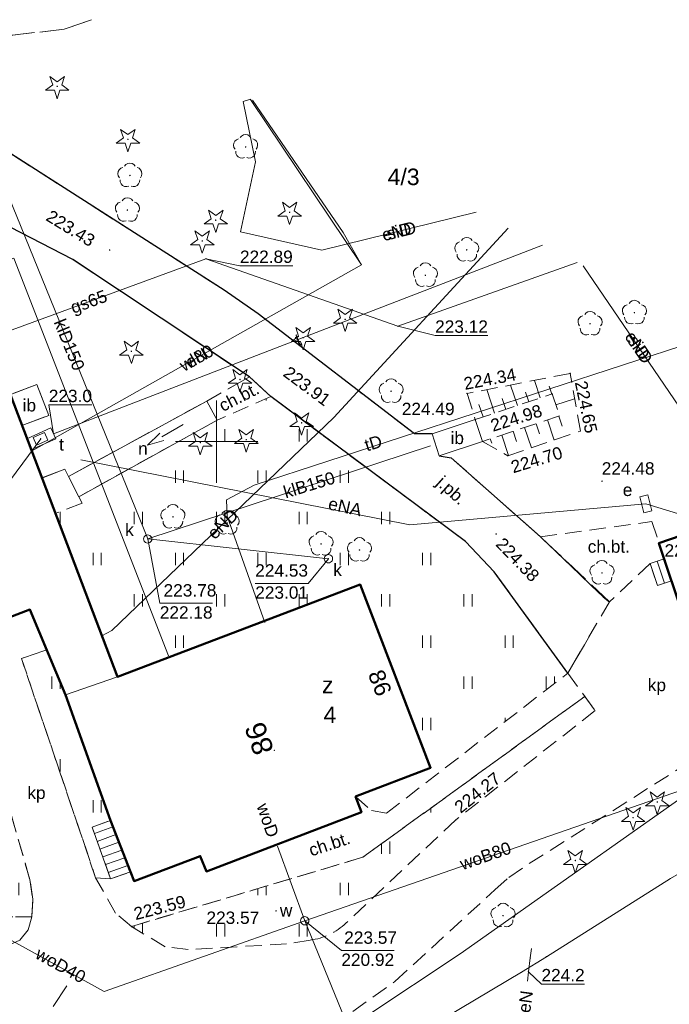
# Model space of a CAD drawing. Extents: x 6602040 to 6602369, y 5745292 to 5745640.
# Tile 13 of 16: x 6602188 to 6602227, y 5745566 to 5745626. Entities that reach past the tile are written whole.
import ezdxf
from ezdxf.enums import TextEntityAlignment as Align

# ---------------------------------------------------------------- set-up
doc = ezdxf.new("R2010")
doc.units = 0
doc.header["$PDSIZE"] = 0.75
for name, pattern in [('PRZER1-1', [2, 1, -1]), ('PRZER2-1', [3, 2, -1]), ('PRZER3-1', [4, 3, -1])]:
    doc.linetypes.add(name, pattern=pattern)
doc.layers.get('0').update_dxf_attribs({"linetype": 'CONTINUOUS', "lineweight": 13})
for name, color, linetype, lineweight in [('GEPADR', 7, 'CONTINUOUS', 18), ('GEPADR_O', 7, 'CONTINUOUS', 18), ('GESBLO', 7, 'CONTINUOUS', 18), ('GESBLO_O', 7, 'CONTINUOUS', 18), ('GESBZO', 7, 'CONTINUOUS', 50), ('GESBZO_O', 7, 'CONTINUOUS', 50), ('GESDZI_O', 7, 'CONTINUOUS', 18), ('GESPON', 7, 'CONTINUOUS', 18), ('GESPON_O', 7, 'CONTINUOUS', 18), ('GESSCH', 7, 'CONTINUOUS', 18), ('GSLKRW', 7, 'CONTINUOUS', 25), ('GSPIST', 7, 'CONTINUOUS', 18), ('GSPWPS', 7, 'CONTINUOUS', 13), ('GSPWPS_O', 7, 'CONTINUOUS', 13), ('GSSIIN', 7, 'CONTINUOUS', 18), ('GSSIIN_O', 7, 'CONTINUOUS', 18), ('GSSINN', 7, 'PRZER2-1', 18), ('GSSINN_O', 7, 'PRZER2-1', 18), ('GSSKOA', 7, 'PRZER3-1', 18), ('GSSKOA_O', 7, 'PRZER3-1', 18), ('GSSKOD', 7, 'PRZER2-1', 18), ('GSSKOD_O', 7, 'PRZER2-1', 18), ('GSSOTW', 7, 'PRZER3-1', 18), ('GSSUTR', 7, 'PRZER2-1', 18), ('GSSZSN', 7, 'PRZER2-1', 18), ('GULSPR', 7, 'CONTINUOUS', 18), ('GULSPR_O', 7, 'CONTINUOUS', 18), ('GUPIKP', 7, 'CONTINUOUS', 18), ('GUPIWZ', 7, 'CONTINUOUS', 18), ('GUPIWZ_O', 7, 'CONTINUOUS', 18), ('GUPPRZ', 7, 'CONTINUOUS', 18), ('GUPPRZ_O', 7, 'CONTINUOUS', 18), ('GUSIKP', 7, 'CONTINUOUS', 18)]:
    doc.layers.add(name, color=color, linetype=linetype, lineweight=lineweight)
for name, color, linetype, lineweight, true_color in [('GESKKL', 82, 'PRZER3-1', 18, 0x24bc24), ('GESUZY', 96, 'PRZER1-1', 18, 0x008000), ('GSPRDI', 96, 'CONTINUOUS', 18, 0x008000), ('GSPRDL', 96, 'CONTINUOUS', 18, 0x008000), ('GULEPR', 1, 'CONTINUOUS', 18, 0xff0000), ('GULEPR_O', 1, 'CONTINUOUS', 18, 0xff0000), ('GULGPR', 52, 'CONTINUOUS', 18, 0xbfbf00), ('GULGPR_O', 52, 'CONTINUOUS', 18, 0xbfbf00), ('GULKPR', 36, 'CONTINUOUS', 18, 0x803300), ('GULKPR_O', 36, 'CONTINUOUS', 18, 0x803300), ('GULTPR', 30, 'CONTINUOUS', 18, 0xff9100), ('GULTPR_O', 30, 'CONTINUOUS', 18, 0xff9100), ('GULWPR', 5, 'CONTINUOUS', 18, 0x0000ff), ('GULWPR_O', 5, 'CONTINUOUS', 18, 0x0000ff), ('GUPESE', 1, 'CONTINUOUS', 18, 0xff0000), ('GUPESE_O', 1, 'CONTINUOUS', 18, 0xff0000), ('GUPKSD', 36, 'CONTINUOUS', 18, 0x803300)]:
    doc.layers.add(name, color=color, linetype=linetype, lineweight=lineweight, true_color=true_color)
doc.styles.add('GEO-INFO', font='arial.ttf')
pattern_1 = [(90, (6600000, 5740000), (-2.5, 2.5), [0.75, -4.25]), (90, (6600000.5, 5740000), (-2.5, 2.5), [0.75, -4.25])]

# ---------------------------------------------------------------- blocks, each defined once
blk = doc.blocks.new('POINT')
at = {"color": 0}
blk.add_point((0, 0), dxfattribs=at)
blk = doc.blocks.new('KOLO')
blk.add_hatch(color=0).paths.add_polyline_path([(-0.5, 0), (-0.482963, -0.12941), (-0.433013, -0.25), (-0.353553, -0.353553), (-0.25, -0.433013), (-0.12941, -0.482963), (0, -0.5), (0.12941, -0.482963), (0.25, -0.433013), (0.353553, -0.353553), (0.433013, -0.25), (0.482963, -0.12941), (0.5, 0), (0.482963, 0.12941), (0.433013, 0.25), (0.353553, 0.353553), (0.25, 0.433013), (0.12941, 0.482963), (0, 0.5), (-0.12941, 0.482963), (-0.25, 0.433013), (-0.353553, 0.353553), (-0.433013, 0.25), (-0.482963, 0.12941)])
blk = doc.blocks.new('SPSWJ')
at = {"color": 0}
for points in [[(0, 0), (3, 0)], [(3, -0.5), (5, 0), (3, 0.5)]]:
    blk.add_lwpolyline(points, dxfattribs=at)
blk = doc.blocks.new('PROSTOKAT1_5-1_PELNY')
at = {"color": 0}
blk.add_lwpolyline([(0.75, -0.5), (-0.75, -0.5), (-0.75, 0.5), (0.75, 0.5)], close=True, dxfattribs=at)
blk = doc.blocks.new('SPDLP')
blk.add_hatch(color=0).paths.add_polyline_path([(0, -0.09), (0.027812, -0.085595), (0.052901, -0.072812), (0.072812, -0.052901), (0.085595, -0.027812), (0.09, 0), (0.085595, 0.027812), (0.072812, 0.052901), (0.052901, 0.072812), (0.027812, 0.085595), (0, 0.09), (-0.027812, 0.085595), (-0.052901, 0.072812), (-0.072812, 0.052901), (-0.085595, 0.027812), (-0.09, 0), (-0.085595, -0.027812), (-0.072812, -0.052901), (-0.052901, -0.072812), (-0.027812, -0.085595)])
at = {"color": 0}
for points in [[(-0.648554, 1.126667), (-0.481106, 1.325358), (-0.255912, 1.454989), (0, 1.5), (0.255912, 1.454989), (0.481106, 1.325358), (0.648554, 1.126667)], [(-1.271938, -0.268652), (-1.40916, -0.048001), (-1.462858, 0.20623), (-1.426585, 0.463525), (-1.304695, 0.693003), (-1.11182, 0.867117), (-0.871109, 0.964971)], [(0.871109, 0.964971), (1.11182, 0.867117), (1.304695, 0.693003), (1.426585, 0.463525), (1.462858, 0.20623), (1.40916, -0.048001), (1.271938, -0.268652)], [(-0.137547, -1.292703), (-0.389802, -1.355024), (-0.648184, -1.327532), (-0.881678, -1.213525), (-1.062258, -1.026689), (-1.168249, -0.78945), (-1.186929, -0.530282)], [(1.186929, -0.530282), (1.168249, -0.78945), (1.062258, -1.026689), (0.881678, -1.213525), (0.648184, -1.327532), (0.389802, -1.355024), (0.137547, -1.292703)]]:
    blk.add_lwpolyline(points, dxfattribs=at)
blk = doc.blocks.new('SPDIP')
blk.add_hatch(color=0).paths.add_polyline_path([(0, -0.09), (0.027812, -0.085595), (0.052901, -0.072812), (0.072812, -0.052901), (0.085595, -0.027812), (0.09, 0), (0.085595, 0.027812), (0.072812, 0.052901), (0.052901, 0.072812), (0.027812, 0.085595), (0, 0.09), (-0.027812, 0.085595), (-0.052901, 0.072812), (-0.072812, 0.052901), (-0.085595, 0.027812), (-0.09, 0), (-0.085595, -0.027812), (-0.072812, -0.052901), (-0.052901, -0.072812), (-0.027812, -0.085595)])
at = {"color": 0}
blk.add_lwpolyline([(0.544942, 0.177062), (1.426676, -0.463555), (0.336792, -0.463555), (0, -1.500096), (-0.336792, -0.463555), (-1.426676, -0.463555), (-0.544942, 0.177062), (-0.881734, 1.213603), (0, 0.572986), (0.881734, 1.213603)], close=True, dxfattribs=at)
blk = doc.blocks.new('OKRAG_PELNY')
at = {"color": 0}
blk.add_lwpolyline([(0, 0.5), (0.12941, 0.482963), (0.25, 0.433013), (0.353553, 0.353553), (0.433013, 0.25), (0.482963, 0.12941), (0.5, 0), (0.482963, -0.12941), (0.433013, -0.25), (0.353553, -0.353553), (0.25, -0.433013), (0.12941, -0.482963), (0, -0.5), (-0.12941, -0.482963), (-0.25, -0.433013), (-0.353553, -0.353553), (-0.433013, -0.25), (-0.482963, -0.12941), (-0.5, 0), (-0.482963, 0.12941), (-0.433013, 0.25), (-0.353553, 0.353553), (-0.25, 0.433013), (-0.12941, 0.482963)], close=True, dxfattribs=at)
blk = doc.blocks.new('SZAFA1')
at = {"color": 0}
blk.add_lwpolyline([(-1, -0.5), (-1, 0.5), (1, 0.5), (1, -0.5)], close=True, dxfattribs=at)

msp = doc.modelspace()

# ---------------------------------------------------------------- hatches: boundary and pattern name
at = {"layer": 'GSSUTR', "linetype": 'Continuous', "lineweight": 18}
h = msp.add_hatch(dxfattribs=at)
h.set_pattern_fill('PTTU04', scale=0.5, style=0)
h.set_pattern_definition(pattern_1)
h.paths.add_polyline_path([(6602216.841, 5745592.108), (6602215.11, 5745593.94), (6602203.3, 5745602.73), (6602200.04, 5745601.31), (6602191.64, 5745596.66), (6602191.838, 5745596.267), (6602190.207, 5745595.646), (6602193.98, 5745585.74), (6602208.72, 5745591.33), (6602212.98, 5745580.23), (6602208.43, 5745578.48), (6602209.389, 5745577.642), (6602210.313, 5745577.471), (6602221.31, 5745585.96)], flags=0)
h = msp.add_hatch(dxfattribs=at)
h.set_pattern_fill('PTTU04', scale=0.5, style=0)
h.set_pattern_definition(pattern_1)
h.paths.add_polyline_path([(6602192.45, 5745576.62), (6602193.56, 5745577.03), (6602190.84, 5745584.64), (6602189.697, 5745587.368), (6602188.16, 5745586.86), (6602192.66, 5745573.56), (6602193.57, 5745573.49)], flags=0)
h = msp.add_hatch(dxfattribs=at)
h.set_pattern_fill('PTTU04', scale=0.5, style=0)
h.set_pattern_definition(pattern_1)
h.paths.add_polyline_path([(6602222.343, 5745584.548), (6602208.878, 5745574.801), (6602194.83, 5745570.6), (6602196.88, 5745569.37), (6602198.27, 5745569.2), (6602204.24, 5745569.54), (6602205.68, 5745569.78), (6602205.745, 5745569.788), (6602205.809, 5745569.797), (6602205.873, 5745569.808), (6602205.937, 5745569.819), (6602206.001, 5745569.832), (6602206.064, 5745569.845), (6602206.128, 5745569.86), (6602206.191, 5745569.876), (6602206.254, 5745569.893), (6602206.316, 5745569.911), (6602206.378, 5745569.93), (6602206.44, 5745569.95), (6602206.502, 5745569.972), (6602206.563, 5745569.994), (6602206.623, 5745570.017), (6602206.684, 5745570.042), (6602206.743, 5745570.067), (6602206.803, 5745570.094), (6602206.862, 5745570.121), (6602206.92, 5745570.15), (6602206.977, 5745570.179), (6602207.033, 5745570.209), (6602207.088, 5745570.24), (6602207.143, 5745570.272), (6602207.198, 5745570.304), (6602207.252, 5745570.338), (6602207.305, 5745570.372), (6602207.358, 5745570.408), (6602207.41, 5745570.444), (6602207.462, 5745570.482), (6602207.513, 5745570.52), (6602207.563, 5745570.559), (6602207.613, 5745570.599), (6602207.662, 5745570.639), (6602207.71, 5745570.681), (6602207.757, 5745570.723), (6602207.804, 5745570.766), (6602207.85, 5745570.81), (6602214.52, 5745577.07), (6602222.97, 5745583.69)], flags=0)
h = msp.add_hatch(dxfattribs=at)
h.set_pattern_fill('PTTU04', scale=0.5, style=0)
h.set_pattern_definition(pattern_1)
h.paths.add_polyline_path([(6602188.67, 5745573.44), (6602186.72, 5745580.22), (6602186.704, 5745580.262), (6602186.688, 5745580.304), (6602186.67, 5745580.345), (6602186.652, 5745580.387), (6602186.634, 5745580.427), (6602186.614, 5745580.468), (6602186.594, 5745580.508), (6602186.573, 5745580.548), (6602186.552, 5745580.587), (6602186.529, 5745580.627), (6602186.507, 5745580.665), (6602186.483, 5745580.704), (6602186.459, 5745580.741), (6602186.434, 5745580.779), (6602186.409, 5745580.816), (6602186.382, 5745580.853), (6602186.356, 5745580.889), (6602186.328, 5745580.924), (6602186.3, 5745580.96), (6602186.272, 5745580.994), (6602186.243, 5745581.028), (6602186.213, 5745581.062), (6602186.182, 5745581.095), (6602186.151, 5745581.128), (6602186.12, 5745581.16), (6602186.088, 5745581.191), (6602186.056, 5745581.222), (6602186.024, 5745581.252), (6602185.991, 5745581.281), (6602185.957, 5745581.31), (6602185.923, 5745581.338), (6602185.888, 5745581.366), (6602185.853, 5745581.393), (6602185.818, 5745581.42), (6602185.782, 5745581.445), (6602185.745, 5745581.471), (6602185.709, 5745581.495), (6602185.671, 5745581.519), (6602185.634, 5745581.543), (6602185.596, 5745581.566), (6602185.557, 5745581.588), (6602185.519, 5745581.609), (6602185.479, 5745581.63), (6602185.44, 5745581.65), (6602185.39, 5745581.671), (6602185.34, 5745581.69), (6602185.29, 5745581.709), (6602185.24, 5745581.727), (6602185.189, 5745581.744), (6602185.137, 5745581.76), (6602185.086, 5745581.776), (6602185.034, 5745581.79), (6602184.982, 5745581.804), (6602184.93, 5745581.816), (6602184.878, 5745581.828), (6602184.825, 5745581.839), (6602184.772, 5745581.849), (6602184.72, 5745581.858), (6602184.667, 5745581.866), (6602184.613, 5745581.874), (6602184.56, 5745581.88), (6602184.508, 5745581.885), (6602184.455, 5745581.89), (6602184.403, 5745581.893), (6602184.35, 5745581.896), (6602184.297, 5745581.898), (6602184.245, 5745581.899), (6602184.192, 5745581.899), (6602184.139, 5745581.898), (6602184.087, 5745581.896), (6602184.034, 5745581.894), (6602183.981, 5745581.89), (6602183.929, 5745581.886), (6602183.876, 5745581.881), (6602183.824, 5745581.874), (6602183.772, 5745581.867), (6602183.72, 5745581.86), (6602183.668, 5745581.851), (6602183.616, 5745581.841), (6602183.565, 5745581.831), (6602183.513, 5745581.819), (6602183.462, 5745581.807), (6602183.411, 5745581.794), (6602183.36, 5745581.78), (6602174.32, 5745578.69), (6602173.22, 5745578.17), (6602173.172, 5745578.135), (6602173.125, 5745578.1), (6602173.078, 5745578.063), (6602173.032, 5745578.026), (6602172.987, 5745577.988), (6602172.942, 5745577.949), (6602172.898, 5745577.91), (6602172.855, 5745577.87), (6602172.812, 5745577.829), (6602172.77, 5745577.787), (6602172.729, 5745577.745), (6602172.688, 5745577.702), (6602172.648, 5745577.658), (6602172.609, 5745577.614), (6602172.571, 5745577.569), (6602172.533, 5745577.523), (6602172.496, 5745577.477), (6602172.46, 5745577.43), (6602172.424, 5745577.381), (6602172.389, 5745577.332), (6602172.354, 5745577.282), (6602172.321, 5745577.232), (6602172.288, 5745577.181), (6602172.256, 5745577.129), (6602172.225, 5745577.077), (6602172.195, 5745577.025), (6602172.166, 5745576.971), (6602172.138, 5745576.918), (6602172.11, 5745576.864), (6602172.084, 5745576.809), (6602172.059, 5745576.754), (6602172.034, 5745576.699), (6602172.011, 5745576.643), (6602171.988, 5745576.587), (6602171.966, 5745576.53), (6602171.946, 5745576.473), (6602171.926, 5745576.416), (6602171.908, 5745576.358), (6602171.89, 5745576.3), (6602171.864, 5745576.208), (6602171.839, 5745576.115), (6602171.816, 5745576.023), (6602171.794, 5745575.929), (6602171.774, 5745575.836), (6602171.755, 5745575.742), (6602171.738, 5745575.647), (6602171.723, 5745575.553), (6602171.71, 5745575.458), (6602171.698, 5745575.363), (6602171.687, 5745575.268), (6602171.679, 5745575.173), (6602171.671, 5745575.077), (6602171.666, 5745574.981), (6602171.662, 5745574.886), (6602171.66, 5745574.79), (6602171.659, 5745574.698), (6602171.66, 5745574.606), (6602171.663, 5745574.514), (6602171.667, 5745574.422), (6602171.672, 5745574.33), (6602171.679, 5745574.238), (6602171.688, 5745574.146), (6602171.698, 5745574.055), (6602171.709, 5745573.963), (6602171.722, 5745573.872), (6602171.737, 5745573.781), (6602171.753, 5745573.69), (6602171.771, 5745573.6), (6602171.79, 5745573.51), (6602171.81, 5745573.42), (6602171.828, 5745573.348), (6602171.847, 5745573.277), (6602171.868, 5745573.206), (6602171.889, 5745573.135), (6602171.912, 5745573.065), (6602171.937, 5745572.995), (6602171.962, 5745572.926), (6602171.988, 5745572.857), (6602172.016, 5745572.788), (6602172.045, 5745572.72), (6602172.075, 5745572.653), (6602172.106, 5745572.586), (6602172.139, 5745572.52), (6602172.172, 5745572.454), (6602172.207, 5745572.389), (6602172.243, 5745572.324), (6602172.28, 5745572.26), (6602172.316, 5745572.199), (6602172.354, 5745572.14), (6602172.392, 5745572.08), (6602172.431, 5745572.022), (6602172.472, 5745571.964), (6602172.513, 5745571.906), (6602172.555, 5745571.85), (6602172.598, 5745571.794), (6602172.642, 5745571.739), (6602172.687, 5745571.684), (6602172.733, 5745571.631), (6602172.779, 5745571.578), (6602172.827, 5745571.526), (6602172.875, 5745571.474), (6602172.925, 5745571.424), (6602172.975, 5745571.374), (6602173.026, 5745571.325), (6602173.077, 5745571.277), (6602173.13, 5745571.23), (6602188.79, 5745571.18), (6602188.85, 5745572.25)], flags=0)

# ---------------------------------------------------------------- linework, layer by layer
at = {"color": 7, "linetype": 'Continuous', "lineweight": 13, "elevation": 100, "flags": 128}
for points in [[(6602200, 5745597.5), (6602200, 5745602.5)], [(6602197.5, 5745600), (6602202.5, 5745600)]]:
    msp.add_lwpolyline(points, dxfattribs=at)
at = {"layer": 'GESBLO', "color": 7, "linetype": 'Continuous', "lineweight": 18, "elevation": 10.18}
for points in [[(6602148.76, 5745590.02), (6602148.86, 5745590.07), (6602159.23, 5745594.01), (6602160.92, 5745594.68), (6602186.8, 5745604.59), (6602193.98, 5745585.74), (6602190.84, 5745584.64), (6602188.67, 5745589.82), (6602164.06, 5745580.38), (6602160.66, 5745579.07), (6602162.59, 5745574.04), (6602155.74, 5745571.6)], [(6602190.84, 5745584.64), (6602193.98, 5745585.74), (6602208.72, 5745591.33), (6602212.98, 5745580.23), (6602208.43, 5745578.48), (6602208.79, 5745577.53), (6602199.38, 5745573.94), (6602199.01, 5745574.87), (6602194.99, 5745573.35), (6602194.78, 5745573.91), (6602193.56, 5745577.03)]]:
    msp.add_lwpolyline(points, close=True, dxfattribs=at)
at = {"layer": 'GESBZO', "color": 7, "linetype": 'Continuous', "lineweight": 50, "elevation": 10.18}
for points in [[(6602152.54, 5745611.09), (6602158.63, 5745595.55), (6602159.23, 5745594.01), (6602160.92, 5745594.68), (6602186.8, 5745604.59), (6602193.98, 5745585.74), (6602208.72, 5745591.33), (6602212.98, 5745580.23), (6602208.43, 5745578.48), (6602208.79, 5745577.53), (6602199.38, 5745573.94), (6602199.01, 5745574.87), (6602194.99, 5745573.35), (6602194.78, 5745573.91), (6602193.56, 5745577.03), (6602190.84, 5745584.64), (6602188.67, 5745589.82), (6602164.06, 5745580.38), (6602160.66, 5745579.07), (6602162.59, 5745574.04), (6602155.74, 5745571.6), (6602148.76, 5745590.02), (6602148.86, 5745590.07), (6602142.29, 5745607.25)], [(6602228.37, 5745589.25), (6602226.84, 5745593.85), (6602232.32, 5745595.72), (6602233.92, 5745591.15)]]:
    msp.add_lwpolyline(points, close=True, dxfattribs=at)
at = {"layer": 'GESKKL', "color": 82, "linetype": 'PRZER3-1', "lineweight": 18, "ltscale": 0.5, "true_color": 0x24bc24, "elevation": 10.06}
msp.add_lwpolyline([(6602192.407, 5745625.586), (6602190.76, 5745625.01), (6602174.552, 5745623.14)], dxfattribs=at)
at = {"layer": 'GESPON', "color": 7, "linetype": 'Continuous', "lineweight": 18, "elevation": 10.18}
msp.add_lwpolyline([(6602191.02, 5745597.89), (6602199.4, 5745602.46), (6602200.04, 5745601.31), (6602191.64, 5745596.66)], close=True, dxfattribs=at)
at = {"layer": 'GESSCH', "color": 7, "linetype": 'Continuous', "lineweight": 18, "elevation": 10.18}
for points in [[(6602226.747, 5745591.282), (6602226.304, 5745592.611), (6602227.158, 5745592.896), (6602227.6, 5745591.566)], [(6602194.78, 5745573.91), (6602193.57, 5745573.49), (6602192.45, 5745576.62), (6602193.56, 5745577.03)]]:
    msp.add_lwpolyline(points, close=True, dxfattribs=at)
at = {"layer": 'GESSCH', "color": 7, "linetype": 'Continuous', "lineweight": 18, "elevation": 10.18, "flags": 128}
for points in [[(6602226.731, 5745592.753), (6602227.174, 5745591.424)], [(6602192.589, 5745576.232), (6602193.715, 5745576.635)], [(6602192.757, 5745575.761), (6602193.897, 5745576.169)], [(6602192.926, 5745575.29), (6602194.079, 5745575.703)], [(6602193.094, 5745574.82), (6602194.261, 5745575.237)], [(6602193.263, 5745574.349), (6602194.443, 5745574.771)], [(6602193.431, 5745573.878), (6602194.625, 5745574.305)]]:
    msp.add_lwpolyline(points, dxfattribs=at)
at = {"layer": 'GESUZY', "color": 96, "linetype": 'PRZER1-1', "lineweight": 18, "ltscale": 0.5, "true_color": 0x008000, "elevation": 10.08}
for points in [[(6602192.407, 5745625.586), (6602190.76, 5745625.01), (6602174.552, 5745623.14)], [(6602174.552, 5745623.14), (6602190.76, 5745625.01), (6602192.407, 5745625.586)]]:
    msp.add_lwpolyline(points, dxfattribs=at)
at = {"layer": 'GSLKRW', "color": 7, "linetype": 'Continuous', "lineweight": 25, "elevation": 10.18}
for points in [[(6602213.07, 5745600.47), (6602212.01, 5745600.47), (6602202.53, 5745607.76), (6602200.45, 5745609.19), (6602179.07, 5745622.85, 0.105534), (6602176.99, 5745623.13), (6602173.236, 5745622.707)], [(6602215.11, 5745593.94), (6602203.3, 5745602.73), (6602201.99, 5745603.93), (6602191.27, 5745611.05), (6602186.2, 5745613.65, 0.031004), (6602181.82, 5745615.12), (6602175.58, 5745616.5, 0.128173), (6602165.66, 5745616.13), (6602158.19, 5745613.35), (6602156.72, 5745612.73), (6602152.65, 5745610.99)]]:
    msp.add_lwpolyline(points, format="xyb", dxfattribs=at)
for points in [[(6602213.51, 5745599.14), (6602214.227, 5745599.026), (6602219.653, 5745594.224), (6602223.453, 5745590.592), (6602223.83, 5745590.28)], [(6602221.31, 5745585.96), (6602216.841, 5745592.108), (6602215.11, 5745593.94)]]:
    msp.add_lwpolyline(points, dxfattribs=at)
at = {"layer": 'GSSIIN', "color": 7, "linetype": 'Continuous', "lineweight": 18, "elevation": 10.18}
for points in [[(6602187.466, 5745602.841), (6602189.101, 5745603.464), (6602189.813, 5745601.595), (6602188.178, 5745600.972)], [(6602213.51, 5745599.14), (6602213.07, 5745600.47), (6602215.69, 5745601.34), (6602216.13, 5745600.01)]]:
    msp.add_lwpolyline(points, close=True, dxfattribs=at)
at = {"layer": 'GSSINN', "color": 7, "linetype": 'PRZER2-1', "lineweight": 18, "ltscale": 0.5, "elevation": 10.3}
msp.add_lwpolyline([(6602190.797, 5745598.332), (6602191.02, 5745597.89), (6602191.64, 5745596.66), (6602191.838, 5745596.267), (6602190.207, 5745595.646), (6602189.388, 5745597.795)], close=True, dxfattribs=at)
msp.add_lwpolyline([(6602227.6, 5745591.566), (6602226.747, 5745591.282), (6602226.304, 5745592.611), (6602223.83, 5745590.28), (6602221.31, 5745585.96), (6602222.97, 5745583.69), (6602214.52, 5745577.07), (6602207.85, 5745570.81, -0.165083), (6602205.68, 5745569.78), (6602204.24, 5745569.54), (6602198.27, 5745569.2), (6602196.88, 5745569.37), (6602194.83, 5745570.6), (6602193.87, 5745571.41), (6602192.66, 5745573.56), (6602188.16, 5745586.86), (6602189.697, 5745587.368), (6602188.67, 5745589.82), (6602186.834, 5745589.116), (6602187.39, 5745587.8), (6602184.93, 5745586.85), (6602184.363, 5745588.168), (6602163.98, 5745580.349)], format="xyb", dxfattribs=at)
msp.add_lwpolyline([(6602208.27, 5745565.44), (6602210.82, 5745567.27), (6602216.89, 5745572.82), (6602217.73, 5745573.57), (6602218.97, 5745574.41), (6602236.02, 5745585.21)], dxfattribs=at)
msp.add_lwpolyline([(6602173.13, 5745571.23), (6602173.77, 5745570.63), (6602174.81, 5745569.99), (6602175.7, 5745569.63), (6602187.44, 5745569.49), (6602188.07, 5745569.78), (6602188.57, 5745570.39), (6602188.79, 5745571.18), (6602188.85, 5745572.25), (6602188.67, 5745573.44), (6602186.72, 5745580.22, 0.191429), (6602185.44, 5745581.65, 0.171032), (6602183.36, 5745581.78), (6602174.32, 5745578.69), (6602173.22, 5745578.17, 0.16731), (6602171.89, 5745576.3, 0.130844), (6602171.81, 5745573.42, 0.153687)], format="xyb", close=True, dxfattribs=at)
at = {"layer": 'GSSKOA', "color": 7, "linetype": 'PRZER3-1', "lineweight": 18, "ltscale": 0.5, "elevation": 10.18}
for points in [[(6602219.653, 5745594.224), (6602214.227, 5745599.026), (6602213.51, 5745599.14), (6602213.07, 5745600.47), (6602212.01, 5745600.47), (6602202.53, 5745607.76), (6602200.45, 5745609.19), (6602179.07, 5745622.85, 0.105534), (6602176.99, 5745623.13), (6602173.236, 5745622.707)], [(6602165.66, 5745616.13, -0.128173), (6602175.58, 5745616.5), (6602181.82, 5745615.12, -0.031004), (6602186.2, 5745613.65), (6602191.27, 5745611.05), (6602201.99, 5745603.93), (6602203.3, 5745602.73), (6602215.11, 5745593.94), (6602216.841, 5745592.108), (6602221.31, 5745585.96), (6602223.83, 5745590.28), (6602219.653, 5745594.224)]]:
    msp.add_lwpolyline(points, format="xyb", dxfattribs=at)
at = {"layer": 'GSSKOD', "color": 7, "linetype": 'PRZER2-1', "lineweight": 18, "ltscale": 0.5, "elevation": 10.18}
for points in [[(6602199.4, 5745602.46), (6602201.99, 5745603.93), (6602203.3, 5745602.73), (6602200.04, 5745601.31)], [(6602222.343, 5745584.548), (6602208.878, 5745574.801), (6602194.83, 5745570.6), (6602193.87, 5745571.41), (6602192.66, 5745573.56), (6602193.57, 5745573.49), (6602194.78, 5745573.91), (6602194.99, 5745573.35), (6602199.01, 5745574.87), (6602199.38, 5745573.94), (6602208.79, 5745577.53), (6602208.43, 5745578.48), (6602209.389, 5745577.642), (6602210.313, 5745577.471), (6602221.31, 5745585.96)], [(6602188.79, 5745571.18), (6602188.57, 5745570.39), (6602188.07, 5745569.78), (6602187.44, 5745569.49), (6602175.7, 5745569.63), (6602174.81, 5745569.99), (6602173.77, 5745570.63), (6602173.13, 5745571.23)]]:
    msp.add_lwpolyline(points, close=True, dxfattribs=at)
for points in [[(6602223.453, 5745590.592), (6602219.653, 5745594.224), (6602226.41, 5745595.15), (6602226.839, 5745593.852), (6602227.158, 5745592.896)], [(6602227.158, 5745592.896), (6602226.304, 5745592.611)]]:
    msp.add_lwpolyline(points, dxfattribs=at)
at = {"layer": 'GSSOTW', "color": 7, "linetype": 'PRZER3-1', "lineweight": 18, "ltscale": 0.5, "elevation": 10.18}
msp.add_lwpolyline([(6602186.2, 5745613.65), (6602191.27, 5745611.05), (6602201.99, 5745603.93), (6602199.4, 5745602.46), (6602191.02, 5745597.89), (6602190.797, 5745598.332), (6602189.388, 5745597.795), (6602188.178, 5745600.972), (6602189.813, 5745601.595), (6602189.101, 5745603.464), (6602187.466, 5745602.841)], dxfattribs=at)
at = {"layer": 'GSSUTR', "color": 7, "linetype": 'PRZER2-1', "lineweight": 18, "ltscale": 0.5, "elevation": 10.1}
for points in [[(6602221.31, 5745585.96), (6602216.841, 5745592.108), (6602215.11, 5745593.94), (6602203.3, 5745602.73), (6602200.04, 5745601.31), (6602191.64, 5745596.66), (6602191.838, 5745596.267), (6602190.207, 5745595.646), (6602193.98, 5745585.74), (6602208.72, 5745591.33), (6602212.98, 5745580.23), (6602208.43, 5745578.48), (6602209.389, 5745577.642), (6602210.313, 5745577.471)], [(6602189.697, 5745587.368), (6602188.16, 5745586.86), (6602192.66, 5745573.56), (6602193.57, 5745573.49), (6602192.45, 5745576.62), (6602193.56, 5745577.03), (6602190.84, 5745584.64)]]:
    msp.add_lwpolyline(points, close=True, dxfattribs=at)
for points in [[(6602222.97, 5745583.69), (6602214.52, 5745577.07), (6602207.85, 5745570.81, -0.165083), (6602205.68, 5745569.78), (6602204.24, 5745569.54), (6602198.27, 5745569.2), (6602196.88, 5745569.37), (6602194.83, 5745570.6), (6602208.878, 5745574.801), (6602222.343, 5745584.548)], [(6602173.13, 5745571.23, -0.153687), (6602171.81, 5745573.42, -0.130844), (6602171.89, 5745576.3, -0.16731), (6602173.22, 5745578.17), (6602174.32, 5745578.69), (6602183.36, 5745581.78, -0.171032), (6602185.44, 5745581.65, -0.191429), (6602186.72, 5745580.22), (6602188.67, 5745573.44), (6602188.85, 5745572.25), (6602188.79, 5745571.18)]]:
    msp.add_lwpolyline(points, format="xyb", close=True, dxfattribs=at)
at = {"layer": 'GSSZSN', "color": 7, "linetype": 'PRZER2-1', "lineweight": 18, "ltscale": 0.5, "elevation": 10.06}
for points in [[(6602216.13, 5745600.01), (6602217.67, 5745599.14), (6602222.07, 5745600.64), (6602221.45, 5745604.14), (6602215.2, 5745602.92), (6602215.69, 5745601.34)], [(6602215.69, 5745601.34), (6602220.36, 5745602.89), (6602220.8, 5745601.56), (6602216.13, 5745600.01)]]:
    msp.add_lwpolyline(points, dxfattribs=at)
at = {"layer": 'GSSZSN', "color": 7, "linetype": 'Continuous', "lineweight": 18, "elevation": 10.06, "flags": 128}
for points in [[(6602218.247, 5745602.189), (6602217.834, 5745603.434)], [(6602219.636, 5745602.65), (6602219.282, 5745603.717)], [(6602216.859, 5745601.728), (6602216.386, 5745603.152)], [(6602218.942, 5745602.419), (6602218.75, 5745602.997)], [(6602220.33, 5745602.88), (6602220.168, 5745603.369)], [(6602216.164, 5745601.497), (6602215.913, 5745602.254)], [(6602217.553, 5745601.958), (6602217.332, 5745602.626)], [(6602220.58, 5745602.225), (6602221.722, 5745602.603)], [(6602219.382, 5745601.089), (6602219.585, 5745600.476)], [(6602220.481, 5745600.098), (6602220.076, 5745601.32)], [(6602220.77, 5745601.55), (6602220.972, 5745600.942)], [(6602217.993, 5745600.628), (6602218.199, 5745600.009)], [(6602219.096, 5745599.626), (6602218.687, 5745600.859)], [(6602216.604, 5745600.167), (6602216.691, 5745599.906)], [(6602217.712, 5745599.154), (6602217.299, 5745600.398)]]:
    msp.add_lwpolyline(points, dxfattribs=at)
at = {"layer": 'GULEPR', "color": 1, "linetype": 'Continuous', "lineweight": 18, "true_color": 0xff0000, "elevation": 10.14}
for points in [[(6602188.768, 5745599.422), (6602208.786, 5745610.727), (6602207.684, 5745612.688), (6602202.173, 5745620.703)], [(6602215.743, 5745613.919), (6602206.388, 5745611.616), (6602201.458, 5745612.715), (6602202.359, 5745616.97), (6602201.62, 5745620.625), (6602202.065, 5745620.758)], [(6602193.03, 5745588.234), (6602193.648, 5745588.557), (6602207.109, 5745601.473), (6602217.683, 5745612.949)], [(6602229.9, 5745600.3), (6602229.004, 5745600.757), (6602222.239, 5745610.67)], [(6602226.041, 5745596.226), (6602211.721, 5745594.949), (6602191.754, 5745598.905)], [(6602230.154, 5745594.983), (6602226.041, 5745596.226)], [(6602170.356, 5745563.858), (6602201.037, 5745562.713), (6602205.232, 5745563.758), (6602209.056, 5745565.142), (6602214.784, 5745568.948), (6602232.145, 5745581.181)], [(6602131.9, 5745559.28), (6602138.23, 5745561.81), (6602141.94, 5745563.07), (6602143.31, 5745561.49), (6602144.21, 5745558.52), (6602148, 5745549.56), (6602152.61, 5745538.62), (6602153.06, 5745538.57), (6602162.54, 5745541.6), (6602163.64, 5745542.06), (6602180.41, 5745548.45), (6602194.36, 5745553.74), (6602196.29, 5745554.58), (6602208.15, 5745561.66), (6602218.49, 5745567.83), (6602220.01, 5745568.76), (6602227.53, 5745573.5), (6602233.15, 5745576.73), (6602234.92, 5745577.63), (6602235.16, 5745578.53), (6602236.14, 5745579.14), (6602237.65, 5745579.06)], [(6602219.106, 5745569.266), (6602219.03, 5745568.69), (6602218.92, 5745567.86), (6602218.857, 5745567.282)]]:
    msp.add_lwpolyline(points, dxfattribs=at)
at = {"layer": 'GULGPR', "color": 52, "linetype": 'Continuous', "lineweight": 18, "true_color": 0xbfbf00, "elevation": 10.14}
msp.add_lwpolyline([(6602185.779, 5745604.199), (6602185.141, 5745605.888), (6602199.351, 5745611.092), (6602211.002, 5745606.994), (6602221.869, 5745610.855)], dxfattribs=at)
at = {"layer": 'GULKPR', "color": 36, "linetype": 'Continuous', "lineweight": 18, "true_color": 0x803300, "elevation": 10.14}
for points in [[(6602164.425, 5745609.38), (6602186.327, 5745617.429), (6602195.82, 5745594.097), (6602206.786, 5745592.902)], [(6602157.042, 5745599.603), (6602187.697, 5745611.125), (6602197.081, 5745587.005)], [(6602195.82, 5745594.097), (6602212.976, 5745599.741)]]:
    msp.add_lwpolyline(points, dxfattribs=at)
at = {"layer": 'GULSPR', "color": 7, "linetype": 'Continuous', "lineweight": 18, "elevation": 10.14}
for points in [[(6602215.743, 5745613.919), (6602206.388, 5745611.616), (6602201.458, 5745612.715), (6602202.359, 5745616.97), (6602201.62, 5745620.625), (6602202.065, 5745620.758)], [(6602229.9, 5745600.3), (6602229.004, 5745600.757), (6602222.239, 5745610.67)]]:
    msp.add_lwpolyline(points, dxfattribs=at)
at = {"layer": 'GULTPR', "color": 30, "linetype": 'Continuous', "lineweight": 18, "true_color": 0xff9100, "elevation": 10.14}
for points in [[(6602190.113, 5745600.477), (6602219.771, 5745611.904)], [(6602202.935, 5745589.039), (6602200.648, 5745595.478), (6602200.595, 5745596.467), (6602202.281, 5745597.359), (6602229.095, 5745606.101)]]:
    msp.add_lwpolyline(points, dxfattribs=at)
at = {"layer": 'GULWPR', "color": 5, "linetype": 'Continuous', "lineweight": 18, "true_color": 0x0000ff, "elevation": 10.14}
for points in [[(6602202.065, 5745620.757), (6602208.786, 5745610.727), (6602188.768, 5745599.422)], [(6602205.347, 5745570.951), (6602237.585, 5745582.13)], [(6602203.698, 5745575.474), (6602205.347, 5745570.951)], [(6602205.347, 5745570.951), (6602193.174, 5745566.652), (6602181.82, 5745572.9)], [(6602249.049, 5745463.912), (6602205.347, 5745570.951)]]:
    msp.add_lwpolyline(points, dxfattribs=at)
at = {"layer": 'GULWPR', "color": 5, "linetype": 'PRZER3-1', "lineweight": 18, "ltscale": 0.5, "true_color": 0x0000ff, "elevation": 10.14}
msp.add_lwpolyline([(6602152.18, 5745536.01), (6602170.29, 5745542.85), (6602173.13, 5745553.53), (6602185.67, 5745559.09), (6602191.03, 5745567.17)], dxfattribs=at)
at = {"layer": 'GUPPRZ_O', "color": 52, "linetype": 'Continuous', "lineweight": 9, "true_color": 0xbfbf00, "elevation": 10.8, "flags": 128}
for points in [[(6602204.619, 5745610.669), (6602201.416, 5745610.669), (6602199.351, 5745611.092)], [(6602216.46, 5745606.436), (6602213.257, 5745606.436), (6602211.002, 5745606.994)]]:
    msp.add_lwpolyline(points, dxfattribs=at)
at = {"layer": 'GUPPRZ_O', "color": 30, "linetype": 'Continuous', "lineweight": 9, "true_color": 0xff9100, "elevation": 10.8, "flags": 128}
for points in [[(6602192.44, 5745602.231), (6602189.819, 5745602.231), (6602190.113, 5745600.477)], [(6602184.29, 5745597.676), (6602187.493, 5745597.676), (6602189.33, 5745600.17)]]:
    msp.add_lwpolyline(points, dxfattribs=at)
at = {"layer": 'GUPPRZ_O', "color": 36, "linetype": 'Continuous', "lineweight": 9, "true_color": 0x803300, "elevation": 10.8, "flags": 128}
for points in [[(6602199.758, 5745590.196), (6602196.554, 5745590.196), (6602195.82, 5745594.097)], [(6602202.343, 5745591.403), (6602205.546, 5745591.403), (6602206.786, 5745592.902)], [(6602202.343, 5745591.403), (6602205.546, 5745591.403)], [(6602196.554, 5745590.196), (6602199.758, 5745590.196)]]:
    msp.add_lwpolyline(points, dxfattribs=at)
at = {"layer": 'GUPPRZ_O', "color": 5, "linetype": 'Continuous', "lineweight": 9, "true_color": 0x0000ff, "elevation": 10.8, "flags": 128}
for points in [[(6602210.772, 5745569.135), (6602207.569, 5745569.135), (6602205.347, 5745570.951)], [(6602207.569, 5745569.135), (6602210.772, 5745569.135)]]:
    msp.add_lwpolyline(points, dxfattribs=at)
at = {"layer": 'GUPPRZ_O', "color": 1, "linetype": 'Continuous', "lineweight": 9, "true_color": 0xff0000, "elevation": 10.8, "flags": 128}
msp.add_lwpolyline([(6602222.331, 5745567.102), (6602219.71, 5745567.102), (6602218.92, 5745567.86)], dxfattribs=at)
at = {"layer": 'GUSIKP', "color": 30, "linetype": 'Continuous', "lineweight": 18, "true_color": 0xff9100, "elevation": 10.14}
msp.add_lwpolyline([(6602188.484, 5745600.168), (6602189.95, 5745600.83), (6602190.25, 5745600.18), (6602188.74, 5745599.498)], close=True, dxfattribs=at)

# ---------------------------------------------------------------- block references
at = {"layer": 'GEPADR', "color": 7, "lineweight": 18}
msp.add_blockref('POINT', (6602203.5, 5745581.29, 10.28), dxfattribs=at)
at = {"layer": 'GSPIST', "color": 7, "lineweight": 18, "xscale": 0.5, "yscale": 0.5, "rotation": 210.1174409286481}
msp.add_blockref('SPSWJ', (6602197.971, 5745601.044, 10.32), dxfattribs=at)
at = {"layer": 'GSPRDI', "color": 96, "lineweight": 18, "true_color": 0x008000, "xscale": 0.5, "yscale": 0.5}
for p in [(6602190.33, 5745621.54, 10.12), (6602194.62, 5745618.33, 10.12), (6602204.43, 5745613.91, 10.12), (6602199.95, 5745613.43, 10.12), (6602199.13, 5745612.17, 10.12), (6602207.8, 5745607.42, 10.12), (6602205.25, 5745606.31, 10.12), (6602194.83, 5745605.48, 10.12), (6602201.42, 5745603.77, 10.12), (6602205.16, 5745601.14, 10.12), (6602199.01, 5745599.95, 10.12), (6602201.8, 5745600.12, 10.12), (6602226.74, 5745578.15, 10.12), (6602225.27, 5745577.2, 10.12), (6602221.76, 5745574.6, 10.12)]:
    msp.add_blockref('SPDIP', p, dxfattribs=at)
at = {"layer": 'GSPRDL', "color": 96, "lineweight": 18, "true_color": 0x008000, "xscale": 0.5, "yscale": 0.5}
for p in [(6602201.76, 5745617.87, 10.12), (6602194.74, 5745616.14, 10.12), (6602194.59, 5745614.04, 10.12), (6602215.18, 5745611.63, 10.12), (6602212.67, 5745610.09, 10.12), (6602225.35, 5745607.82, 10.12), (6602222.66, 5745607.15, 10.12), (6602210.59, 5745603.06, 10.12), (6602197.35, 5745595.44, 10.12), (6602200.64, 5745595.07, 10.12), (6602206.34, 5745593.8, 10.12), (6602208.67, 5745593.43, 10.12), (6602223.38, 5745592.04, 10.12), (6602217.38, 5745571.26, 10.12)]:
    msp.add_blockref('SPDLP', p, dxfattribs=at)
at = {"layer": 'GSPWPS', "color": 7, "lineweight": 13, "xscale": 0.09, "yscale": 0.09}
for p in [(6602193.51, 5745611.62, 10.08), (6602204.47, 5745604.49, 10.08), (6602221.45, 5745604.14, 10.08), (6602215.2, 5745602.92, 10.08), (6602220.36, 5745602.89, 10.08), (6602215.69, 5745601.34, 10.08), (6602217.67, 5745599.14, 10.08), (6602223.388, 5745597.6, 10.08), (6602216.96, 5745594.4, 10.08), (6602227.22, 5745592.8, 10.08), (6602214.52, 5745577.07, 10.08), (6602203.609, 5745571.547, 10.08), (6602194.83, 5745570.6, 10.08)]:
    msp.add_blockref('KOLO', p, dxfattribs=at)
at = {"layer": 'GUPESE', "color": 1, "lineweight": 18, "true_color": 0xff0000, "xscale": 0.5, "yscale": 0.5, "rotation": 284.8554813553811}
msp.add_blockref('SZAFA1', (6602226.041, 5745596.226, 10.16), dxfattribs=at)
at = {"layer": 'GUPIKP', "color": 5, "lineweight": 18, "true_color": 0x0000ff, "xscale": 0.5, "yscale": 0.5}
msp.add_blockref('OKRAG_PELNY', (6602205.347, 5745570.951, 10.16), dxfattribs=at)
at = {"layer": 'GUPIWZ', "color": 7, "lineweight": 18, "xscale": 0.5, "yscale": 0.5, "rotation": 23.74948663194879}
msp.add_blockref('PROSTOKAT1_5-1_PELNY', (6602189.325, 5745600.174, 10.18), dxfattribs=at)
at = {"layer": 'GUPIWZ', "color": 7, "lineweight": 18, "xscale": 0.5, "yscale": 0.5}
for p in [(6602195.82, 5745594.097, 10.18), (6602206.786, 5745592.902, 10.18), (6602205.347, 5745570.951, 10.18)]:
    msp.add_blockref('OKRAG_PELNY', p, dxfattribs=at)
at = {"layer": 'GUPKSD', "color": 36, "lineweight": 18, "true_color": 0x803300, "xscale": 0.5, "yscale": 0.5}
for p in [(6602195.82, 5745594.097, 10.16), (6602206.786, 5745592.902, 10.16)]:
    msp.add_blockref('OKRAG_PELNY', p, dxfattribs=at)
at = {"layer": 'GUPPRZ', "color": 52, "lineweight": 18, "true_color": 0xbfbf00}
for p in [(6602199.351, 5745611.092, 10.16), (6602211.002, 5745606.994, 10.16)]:
    msp.add_blockref('POINT', p, dxfattribs=at)
at = {"layer": 'GUPPRZ', "color": 30, "lineweight": 18, "true_color": 0xff9100}
for p in [(6602190.113, 5745600.477, 10.16), (6602189.325, 5745600.174, 10.16), (6602189.33, 5745600.17, 10.16)]:
    msp.add_blockref('POINT', p, dxfattribs=at)
at = {"layer": 'GUPPRZ', "color": 36, "lineweight": 18, "true_color": 0x803300}
for p in [(6602195.82, 5745594.097, 10.16), (6602195.82, 5745594.097, 10.16), (6602206.786, 5745592.902, 10.16), (6602206.786, 5745592.902, 10.16)]:
    msp.add_blockref('POINT', p, dxfattribs=at)
at = {"layer": 'GUPPRZ', "color": 5, "lineweight": 18, "true_color": 0x0000ff}
msp.add_blockref('POINT', (6602205.347, 5745570.951, 10.16), dxfattribs=at)
msp.add_blockref('POINT', (6602205.347, 5745570.951, 10.16), dxfattribs=at)
at = {"layer": 'GUPPRZ', "color": 1, "lineweight": 18, "true_color": 0xff0000}
for p in [(6602220.01, 5745568.76, 10.16), (6602219.03, 5745568.69, 10.16), (6602218.49, 5745567.83, 10.16), (6602218.92, 5745567.86, 10.16)]:
    msp.add_blockref('POINT', p, dxfattribs=at)

# ---------------------------------------------------------------- texts
at = {"layer": 'GEPADR_O', "color": 7, "linetype": 'Continuous', "lineweight": 0, "style": 'GEO-INFO'}
msp.add_text('86', height=1.25, rotation=110.00002, dxfattribs=at).set_placement((6602203.5, 5745581.29, 10.8))
at = {"layer": 'GESBLO_O', "color": 7, "linetype": 'Continuous', "lineweight": 0, "style": 'GEO-INFO'}
msp.add_text('4', height=1, dxfattribs=at).set_placement((6602206.878, 5745583.437, 10.8), align=Align.MIDDLE)
at = {"layer": 'GESBZO_O', "color": 7, "linetype": 'Continuous', "lineweight": 0, "style": 'GEO-INFO'}
msp.add_text('86', height=1, rotation=291.39981, dxfattribs=at).set_placement((6602210.378, 5745585.557, 10.8), align=Align.TOP_CENTER)
msp.add_text('z', height=1, dxfattribs=at).set_placement((6602206.739, 5745585.246, 10.8), align=Align.MIDDLE)
at = {"layer": 'GESDZI_O', "color": 7, "linetype": 'Continuous', "lineweight": 0, "style": 'GEO-INFO'}
msp.add_text('4/3', height=1, dxfattribs=at).set_placement((6602211.347, 5745616.076, 10.8), align=Align.MIDDLE)
at = {"layer": 'GESPON_O', "color": 7, "linetype": 'Continuous', "lineweight": 0, "style": 'GEO-INFO'}
msp.add_text('n', height=0.75, dxfattribs=at).set_placement((6602195.53, 5745599.581, 10.8), align=Align.MIDDLE)
at = {"layer": 'GSPWPS_O', "color": 7, "linetype": 'Continuous', "lineweight": 0, "style": 'GEO-INFO'}
for s, rotation, p in [('223.43', 328.56034, (6602189.584, 5745613.457, 10.8)), ('223.91', 323.32947, (6602203.979, 5745604.024, 10.8)), ('224.34', 10.66905, (6602215.072, 5745603.135, 10.8)), ('224.65', 281.73878, (6602221.731, 5745603.593, 10.8)), ('224.98', 17.62983, (6602216.77, 5745600.594, 10.8)), ('224.70', 16.97645, (6602217.995, 5745598.077, 10.8)), ('224.38', 314.09572, (6602216.883, 5745593.733, 10.8)), ('224.27', 38.59714, (6602214.811, 5745577.426, 10.8)), ('223.59', 14.49974, (6602195.092, 5745570.982, 10.8))]:
    msp.add_text(s, height=0.75, rotation=rotation, dxfattribs=at).set_placement(p)
for s, p in [('224.49', (6602211.236, 5745601.609, 10.8)), ('224.48', (6602223.368, 5745598.002, 10.8)), ('224.88', (6602227.178, 5745593.028, 10.8)), ('223.57', (6602199.385, 5745570.756, 10.8))]:
    msp.add_text(s, height=0.75, dxfattribs=at).set_placement(p)
at = {"layer": 'GSSIIN_O', "color": 7, "linetype": 'Continuous', "lineweight": 0, "style": 'GEO-INFO'}
for p in [(6602188.64, 5745602.218, 10.8), (6602214.6, 5745600.24, 10.8)]:
    msp.add_text('ib', height=0.75, dxfattribs=at).set_placement(p, align=Align.MIDDLE)
at = {"layer": 'GSSINN_O', "color": 7, "linetype": 'Continuous', "lineweight": 0, "style": 'GEO-INFO'}
for p in [(6602226.714, 5745585.152, 10.8), (6602189.072, 5745578.615, 10.8)]:
    msp.add_text('kp', height=0.75, dxfattribs=at).set_placement(p, align=Align.MIDDLE)
at = {"layer": 'GSSKOA_O', "color": 7, "linetype": 'Continuous', "lineweight": 0, "style": 'GEO-INFO'}
msp.add_text('j.pb.', height=0.75, rotation=318.07048, dxfattribs=at).set_placement((6602214.194, 5745596.979, 10.8), align=Align.MIDDLE)
at = {"layer": 'GSSKOD_O', "color": 7, "linetype": 'Continuous', "lineweight": 0, "style": 'GEO-INFO'}
for rotation, p in [(27.04038, (6602201.35, 5745602.724, 10.8)), (18.31875, (6602206.841, 5745575.613, 10.8))]:
    msp.add_text('ch.bt.', height=0.75, rotation=rotation, dxfattribs=at).set_placement(p, align=Align.MIDDLE)
msp.add_text('ch.bt.', height=0.75, dxfattribs=at).set_placement((6602223.798, 5745593.654, 10.8), align=Align.MIDDLE)
at = {"layer": 'GULEPR_O', "color": 1, "linetype": 'Continuous', "lineweight": 0, "true_color": 0xff0000, "style": 'GEO-INFO'}
for s, rotation, p in [('eND', 13.8294, (6602211.066, 5745612.767, 10.8)), ('eND', 304.30965, (6602225.622, 5745605.713, 10.8)), ('eN', 29.45618, (6602198.777, 5745605.075, 10.8)), ('eND', 43.81511, (6602200.378, 5745595.015, 10.8))]:
    msp.add_text(s, height=0.75, rotation=rotation, dxfattribs=at).set_placement(p, align=Align.MIDDLE_CENTER)
for s, rotation, p in [('eNA', 347.63003, (6602207.797, 5745596.047, 10.8)), ('eN', 82.45059, (6602218.74, 5745566.04, 10.8))]:
    msp.add_text(s, height=0.75, rotation=rotation, dxfattribs=at).set_placement(p, align=Align.MIDDLE)
at = {"layer": 'GULGPR_O', "color": 52, "linetype": 'Continuous', "lineweight": 0, "true_color": 0xbfbf00, "style": 'GEO-INFO'}
msp.add_text('gs65', height=0.75, rotation=20.11215, dxfattribs=at).set_placement((6602192.246, 5745608.49, 10.8), align=Align.MIDDLE_CENTER)
at = {"layer": 'GULKPR_O', "color": 36, "linetype": 'Continuous', "lineweight": 0, "true_color": 0x803300, "style": 'GEO-INFO'}
for s, rotation, p in [('klD150', 292.13989, (6602191.083, 5745605.887, 10.8)), ('klB150', 17.04694, (6602205.612, 5745597.395, 10.8))]:
    msp.add_text(s, height=0.75, rotation=rotation, dxfattribs=at).set_placement(p, align=Align.MIDDLE)
at = {"layer": 'GULSPR_O', "color": 7, "linetype": 'Continuous', "lineweight": 0, "style": 'GEO-INFO'}
for rotation, p in [(13.8294, (6602211.066, 5745612.767, 10.8)), (304.30965, (6602225.622, 5745605.713, 10.8))]:
    msp.add_text('siD', height=0.75, rotation=rotation, dxfattribs=at).set_placement(p, align=Align.MIDDLE_CENTER)
at = {"layer": 'GULTPR_O', "color": 30, "linetype": 'Continuous', "lineweight": 0, "true_color": 0xff9100, "style": 'GEO-INFO'}
msp.add_text('t', height=0.75, rotation=21.07165, dxfattribs=at).set_placement((6602204.942, 5745606.191, 10.8), align=Align.MIDDLE_CENTER)
msp.add_text('tD', height=0.75, rotation=16.89744, dxfattribs=at).set_placement((6602209.508, 5745599.908, 10.8), align=Align.MIDDLE)
at = {"layer": 'GULWPR_O', "color": 5, "linetype": 'Continuous', "lineweight": 0, "true_color": 0x0000ff, "style": 'GEO-INFO'}
msp.add_text('wl80', height=0.75, rotation=29.45618, dxfattribs=at).set_placement((6602198.777, 5745605.075, 10.8), align=Align.MIDDLE_CENTER)
for s, rotation, p in [('woD', 288.88311, (6602203.108, 5745577.04, 10.8)), ('woB80', 19.12487, (6602216.311, 5745574.887, 10.8)), ('woD40', 330.95042, (6602190.546, 5745568.247, 10.8))]:
    msp.add_text(s, height=0.75, rotation=rotation, dxfattribs=at).set_placement(p, align=Align.MIDDLE)
at = {"layer": 'GUPESE_O', "color": 1, "linetype": 'Continuous', "lineweight": 0, "true_color": 0xff0000, "style": 'GEO-INFO'}
msp.add_text('e', height=0.75, dxfattribs=at).set_placement((6602225.226, 5745596.702, 10.8), align=Align.RIGHT)
at = {"layer": 'GUPIWZ_O', "color": 7, "linetype": 'Continuous', "lineweight": 0, "style": 'GEO-INFO'}
for s, p in [('t', (6602190.734, 5745599.459, 10.8)), ('k', (6602194.975, 5745594.283, 10.8)), ('k', (6602207.597, 5745591.856, 10.8)), ('w', (6602204.597, 5745571.201, 10.8))]:
    msp.add_text(s, height=0.75, dxfattribs=at).set_placement(p, align=Align.RIGHT)
at = {"layer": 'GUPPRZ_O', "color": 52, "linetype": 'Continuous', "lineweight": 0, "true_color": 0xbfbf00, "style": 'GEO-INFO'}
for s, p in [('222.89', (6602201.416, 5745611.211)), ('223.12', (6602213.257, 5745606.979))]:
    msp.add_text(s, height=0.75, dxfattribs=at).set_placement(p, align=Align.MIDDLE_LEFT)
at = {"layer": 'GUPPRZ_O', "color": 30, "linetype": 'Continuous', "lineweight": 0, "true_color": 0xff9100, "style": 'GEO-INFO'}
msp.add_text('223.0', height=0.75, dxfattribs=at).set_placement((6602189.819, 5745602.774), align=Align.MIDDLE_LEFT)
at = {"layer": 'GUPPRZ_O', "color": 36, "linetype": 'Continuous', "lineweight": 0, "true_color": 0x803300, "style": 'GEO-INFO'}
for s, p in [('224.53', (6602202.343, 5745592.189, 10.8)), ('223.78', (6602196.783, 5745590.983, 10.8)), ('223.01', (6602202.343, 5745590.851)), ('222.18', (6602196.554, 5745589.643))]:
    msp.add_text(s, height=0.75, dxfattribs=at).set_placement(p, align=Align.MIDDLE_LEFT)
at = {"layer": 'GUPPRZ_O', "color": 5, "linetype": 'Continuous', "lineweight": 0, "true_color": 0x0000ff, "style": 'GEO-INFO'}
for s, p in [('223.57', (6602207.74, 5745569.926, 10.8)), ('220.92', (6602207.569, 5745568.583))]:
    msp.add_text(s, height=0.75, dxfattribs=at).set_placement(p, align=Align.MIDDLE_LEFT)
at = {"layer": 'GUPPRZ_O', "color": 1, "linetype": 'Continuous', "lineweight": 0, "true_color": 0xff0000, "style": 'GEO-INFO'}
msp.add_text('224.2', height=0.75, dxfattribs=at).set_placement((6602219.71, 5745567.651), align=Align.MIDDLE_LEFT)

doc.saveas('drawing.dxf')
